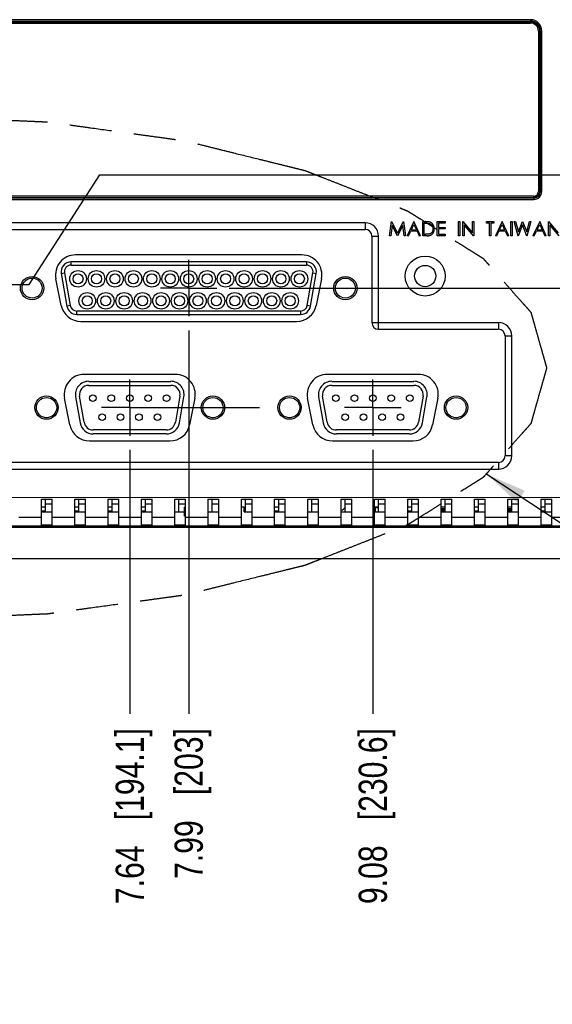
# Model space of a CAD drawing. Header units: inches. Extents: x 0 to 34, y 0 to 22.
# Tile 17 of 31: x 26.2 to 28.5, y 3.5 to 7.9. Entities that reach past the tile are written whole.
import ezdxf

# ---------------------------------------------------------------- set-up
doc = ezdxf.new("R2010")
doc.units = ezdxf.units.IN
doc.header["$LTSCALE"] = 1.87
doc.header["$MEASUREMENT"] = 0
doc.linetypes.add('CENTER', pattern=[0.6, 0.375, -0.075, 0.075, -0.075])
doc.linetypes.add('PHANTOM', pattern=[0.8, 0.45, -0.05, 0.1, -0.05, 0.1, -0.05])
doc.layers.get('0').update_dxf_attribs({"linetype": 'CONTINUOUS'})
for name, color, linetype in [('DEFAULT_1', 7, 'CENTER'), ('DEFAULT_3', 7, 'PHANTOM'), ('DETAIL', 7, 'CONTINUOUS'), ('DIMENSIONS', 7, 'CONTINUOUS')]:
    doc.layers.add(name, color=color, linetype=linetype)
doc.styles.get("Standard").update_dxf_attribs({"font": 'txt', "width": 0.8})
doc.dimstyles.new('DIMSTYLE_1', dxfattribs={"dimtxt": 0.125, "dimasz": 0.18, "dimexe": 0.18, "dimexo": 0.0625, "dimgap": 0.09, "dimtad": 0, "dimtih": 1, "dimtoh": 1, "dimdec": 1, "dimlfac": 1.333333, "dimzin": 4, "dimdsep": 46, "dimtxsty": 'STANDARD', "dimblk": '_FILLED', "dimblk1": '_FILLED', "dimblk2": '_FILLED', "dimcen": 0.09, "dimadec": 0, "dimazin": 0, "dimtfac": 1, "dimtdec": 1, "dimtofl": 0, "dimtmove": 0, "dimatfit": 3, "dimldrblk": '_FILLED', "dimfxl": 1, "dimtolj": 1, "dimtzin": 4, "dimarcsym": 0})
doc.dimstyles.get("Standard").update_dxf_attribs({"dimtxt": 0.125, "dimasz": 0.18, "dimexe": 0.18, "dimexo": 0.0625, "dimgap": 0.09, "dimtad": 0, "dimtih": 1, "dimtoh": 1, "dimdec": 3, "dimzin": 4, "dimdsep": 46, "dimtxsty": 'STANDARD', "dimblk": '_FILLED', "dimblk1": '_FILLED', "dimblk2": '_FILLED', "dimcen": 0.09, "dimadec": 0, "dimazin": 0, "dimtol": 1, "dimtp": 0.01, "dimtm": 0.01, "dimtfac": 1, "dimtdec": 3, "dimtofl": 0, "dimtmove": 0, "dimatfit": 3, "dimldrblk": '_FILLED', "dimfxl": 1, "dimtolj": 1, "dimtzin": 4, "dimarcsym": 0})

# ---------------------------------------------------------------- blocks, each defined once
blk = doc.blocks.new('*D5')
at = {"layer": 'DIMENSIONS', "color": 2, "linetype": 'CONTINUOUS'}
blk.add_line((26.6697, 5.9803), (26.6697, 4.8092), dxfattribs=at)
at = {"layer": 'DIMENSIONS', "color": 2, "linetype": 'CONTINUOUS', "insert": (26.6072, 4.7467), "char_height": 0.125, "width": 1.225, "attachment_point": 3, "rotation": 90, "line_spacing_factor": 0.9}
blk.add_mtext('7.64{\\Ftxt.shx;\\W1.000000;\\H0.125000; }[194.1]', dxfattribs=at)
blk = doc.blocks.new('_FILLED')
at = {"color": 0, "linetype": 'BYBLOCK'}
blk.add_solid([(0, 0), (-1, 0.174), (-1, -0.174)], dxfattribs=at)
blk = doc.blocks.new('*D6')
at = {"layer": 'DIMENSIONS', "color": 2, "linetype": 'CONTINUOUS'}
blk.add_line((27.7474, 5.9803), (27.7474, 4.8092), dxfattribs=at)
at = {"layer": 'DIMENSIONS', "color": 2, "linetype": 'CONTINUOUS', "insert": (27.6849, 4.7467), "char_height": 0.125, "width": 1.225, "attachment_point": 3, "rotation": 90, "line_spacing_factor": 0.9}
blk.add_mtext('9.08{\\Ftxt.shx;\\W1.000000;\\H0.125000; }[230.6]', dxfattribs=at)
blk = doc.blocks.new('*D16')
at = {"layer": 'DIMENSIONS', "color": 2, "linetype": 'CONTINUOUS'}
for p, q in [((26.2238, 6.714), (26.5376, 7.1999)), ((26.5376, 7.1999), (30.8078, 7.1999)), ((25.9908, 6.714), (26.2238, 6.714))]:
    blk.add_line(p, q, dxfattribs=at)
at = {"layer": 'DIMENSIONS', "color": 2, "linetype": 'CONTINUOUS', "insert": (30.8703, 7.2624), "char_height": 0.125, "width": 1.125, "attachment_point": 1, "line_spacing_factor": 0.9}
blk.add_mtext('1.62{\\Ftxt.shx;\\W1.000000;\\H0.125000; }[41.2]', dxfattribs=at)
blk = doc.blocks.new('*D19')
at = {"layer": 'DIMENSIONS', "color": 2, "linetype": 'CONTINUOUS'}
blk.add_line((26.9311, 6.5104), (26.9311, 4.8092), dxfattribs=at)
at = {"layer": 'DIMENSIONS', "color": 2, "linetype": 'CONTINUOUS', "insert": (26.8686, 4.7467), "char_height": 0.125, "width": 1.025, "attachment_point": 3, "rotation": 90, "line_spacing_factor": 0.9}
blk.add_mtext('7.99{\\Ftxt.shx;\\W1.000000;\\H0.125000; }[203]', dxfattribs=at)
blk = doc.blocks.new('*D20')
at = {"layer": 'DIMENSIONS', "color": 2, "linetype": 'CONTINUOUS'}
blk.add_line((27.1109, 6.6979), (30.8078, 6.6979), dxfattribs=at)
at = {"layer": 'DIMENSIONS', "color": 2, "linetype": 'CONTINUOUS', "insert": (30.8703, 6.7604), "char_height": 0.125, "width": 1.125, "attachment_point": 1, "line_spacing_factor": 0.9}
blk.add_mtext('1.60{\\Ftxt.shx;\\W1.000000;\\H0.125000; }[40.7]', dxfattribs=at)

msp = doc.modelspace()

# ---------------------------------------------------------------- linework, layer by layer
at = {"color": 6, "linetype": 'CONTINUOUS'}
for p, q in [((28.4461, 7.8883), (22.5967, 7.8883)), ((22.5967, 7.8824), (28.4461, 7.8824)), ((22.5967, 7.8795), (28.4461, 7.8795)), ((22.5967, 7.8735), (28.4461, 7.8735)), ((28.4461, 7.8883), (28.4461, 7.8824)), ((28.4461, 7.8735), (28.4461, 7.8795)), ((28.4874, 7.8381), (28.4815, 7.8381)), ((28.4815, 7.8381), (28.4815, 7.1265)), ((28.4874, 7.1265), (28.4874, 7.8381)), ((28.4904, 7.8381), (28.4963, 7.8381)), ((28.4904, 7.8381), (28.4904, 7.1265)), ((28.4963, 7.1265), (28.4963, 7.8381)), ((28.4815, 7.1265), (28.4874, 7.1265)), ((28.4963, 7.1265), (28.4904, 7.1265)), ((28.4609, 7.1058), (22.5967, 7.1058)), ((22.5967, 7.0999), (28.4609, 7.0999)), ((28.4609, 7.097), (22.5967, 7.097)), ((22.5967, 7.0911), (28.4609, 7.0911)), ((28.4609, 7.0999), (28.4609, 7.1058)), ((28.4609, 7.097), (28.4609, 7.0911)), ((27.7138, 6.9877), (24.509, 6.9877)), ((27.7138, 6.9877), (27.7138, 6.9582)), ((27.822, 6.9301), (27.8304, 6.9938)), ((27.8832, 6.9938), (27.8917, 6.9301)), ((27.9297, 6.9935), (27.8997, 6.9301)), ((27.959, 6.9301), (27.9297, 6.9935)), ((27.9686, 6.9926), (27.9812, 6.9926)), ((27.9686, 6.9301), (27.9686, 6.9926)), ((28.0327, 6.9926), (28.068, 6.9926)), ((28.0327, 6.9301), (28.0327, 6.9926)), ((28.068, 6.9926), (28.068, 6.9862)), ((28.1273, 6.9926), (28.1329, 6.9926)), ((28.1273, 6.9301), (28.1273, 6.9926)), ((28.1329, 6.9926), (28.1329, 6.9301)), ((28.1465, 6.9301), (28.1467, 6.9936)), ((28.189, 6.9926), (28.1946, 6.9926)), ((28.189, 6.9434), (28.189, 6.9926)), ((28.1946, 6.9926), (28.1946, 6.9301)), ((28.2515, 6.9926), (28.2843, 6.9926)), ((28.2515, 6.9862), (28.2515, 6.9926)), ((28.2843, 6.9926), (28.2843, 6.9862)), ((28.3208, 6.9935), (28.2907, 6.9301)), ((28.35, 6.9301), (28.3208, 6.9935)), ((28.3596, 6.9926), (28.3652, 6.9926)), ((28.3596, 6.9301), (28.3596, 6.9926)), ((28.3652, 6.9926), (28.3652, 6.9301)), ((28.3749, 6.9926), (28.3806, 6.9926)), ((28.3806, 6.9926), (28.3929, 6.9468)), ((28.3929, 6.9468), (28.4115, 6.9936)), ((28.4115, 6.9936), (28.4297, 6.9471)), ((28.4297, 6.9471), (28.442, 6.9926)), ((28.442, 6.9926), (28.4478, 6.9926)), ((28.4874, 6.9935), (28.4574, 6.9301)), ((28.5167, 6.9301), (28.4874, 6.9935)), ((28.5263, 6.9301), (28.5265, 6.9936)), ((24.509, 6.9582), (27.7138, 6.9582)), ((27.8336, 6.9752), (27.8276, 6.9301)), ((27.8562, 6.9301), (27.8336, 6.9752)), ((27.8801, 6.9751), (27.8575, 6.9301)), ((27.886, 6.9301), (27.8801, 6.9751)), ((27.9058, 6.9301), (27.9153, 6.9501)), ((27.9437, 6.9501), (27.9153, 6.9501)), ((27.9184, 6.9566), (27.9297, 6.9804)), ((27.9184, 6.9566), (27.9407, 6.9566)), ((27.9297, 6.9804), (27.9407, 6.9566)), ((27.9437, 6.9501), (27.9529, 6.9301)), ((27.9786, 6.9862), (27.9742, 6.9862)), ((27.9742, 6.9862), (27.9742, 6.9365)), ((28.068, 6.9862), (28.0383, 6.9862)), ((28.0383, 6.9862), (28.0383, 6.967)), ((28.0383, 6.967), (28.068, 6.967)), ((28.068, 6.9606), (28.0383, 6.9606)), ((28.0383, 6.9606), (28.0383, 6.9365)), ((28.068, 6.967), (28.068, 6.9606)), ((28.1933, 6.9301), (28.1521, 6.9792)), ((28.1521, 6.9792), (28.1521, 6.9301)), ((28.2651, 6.9862), (28.2515, 6.9862)), ((28.2651, 6.9301), (28.2651, 6.9862)), ((28.2843, 6.9862), (28.2707, 6.9862)), ((28.2707, 6.9862), (28.2707, 6.9301)), ((28.2968, 6.9301), (28.3063, 6.9501)), ((28.3347, 6.9501), (28.3063, 6.9501)), ((28.3094, 6.9566), (28.3207, 6.9804)), ((28.3094, 6.9566), (28.3317, 6.9566)), ((28.3207, 6.9804), (28.3317, 6.9566)), ((28.3347, 6.9501), (28.3439, 6.9301)), ((28.4635, 6.9301), (28.473, 6.9501)), ((28.5013, 6.9501), (28.473, 6.9501)), ((28.4761, 6.9566), (28.4874, 6.9804)), ((28.4761, 6.9566), (28.4984, 6.9566)), ((28.4874, 6.9804), (28.4984, 6.9566)), ((28.5013, 6.9501), (28.5106, 6.9301)), ((28.5731, 6.9301), (28.5319, 6.9792)), ((28.5319, 6.9792), (28.5319, 6.9301)), ((27.7433, 6.9287), (27.7729, 6.9287)), ((27.7433, 6.9287), (27.7433, 6.5448)), ((27.7729, 6.5153), (27.7729, 6.9287)), ((27.8276, 6.9301), (27.822, 6.9301)), ((27.8575, 6.9301), (27.8562, 6.9301)), ((27.8917, 6.9301), (27.886, 6.9301)), ((27.9058, 6.9301), (27.8997, 6.9301)), ((27.959, 6.9301), (27.9529, 6.9301)), ((27.988, 6.9301), (27.9686, 6.9301)), ((27.9742, 6.9365), (27.9814, 6.9365)), ((28.068, 6.9301), (28.0327, 6.9301)), ((28.0383, 6.9365), (28.068, 6.9365)), ((28.068, 6.9365), (28.068, 6.9301)), ((28.1329, 6.9301), (28.1273, 6.9301)), ((28.1521, 6.9301), (28.1465, 6.9301)), ((28.1946, 6.9301), (28.1933, 6.9301)), ((28.2707, 6.9301), (28.2651, 6.9301)), ((28.2968, 6.9301), (28.2907, 6.9301)), ((28.35, 6.9301), (28.3439, 6.9301)), ((28.3652, 6.9301), (28.3596, 6.9301)), ((28.4635, 6.9301), (28.4574, 6.9301)), ((28.5167, 6.9301), (28.5106, 6.9301)), ((28.5319, 6.9301), (28.5263, 6.9301)), ((27.4331, 6.8453), (26.4292, 6.8453)), ((26.3659, 6.6212), (26.3423, 6.7393)), ((27.52, 6.7393), (27.4963, 6.6212)), ((26.4528, 6.55), (27.4095, 6.55)), ((27.7433, 6.5448), (28.3044, 6.5448)), ((27.7729, 6.5153), (28.3044, 6.5153)), ((28.3044, 6.5448), (28.3044, 6.5153)), ((28.3339, 6.4858), (28.3634, 6.4858)), ((28.3339, 6.4858), (28.3339, 5.9543)), ((28.3634, 5.9543), (28.3634, 6.4858)), ((26.8715, 6.3154), (26.4675, 6.3154)), ((27.9492, 6.3154), (27.5453, 6.3154)), ((26.4043, 6.0913), (26.3807, 6.2095)), ((26.9583, 6.2095), (26.9347, 6.0913)), ((27.4821, 6.0913), (27.4584, 6.2095)), ((28.0361, 6.2095), (28.0125, 6.0913)), ((26.4912, 6.0201), (26.8479, 6.0201)), ((27.5689, 6.0201), (27.9256, 6.0201)), ((28.3634, 5.9543), (28.3339, 5.9543)), ((23.7866, 5.8952), (28.3044, 5.8952)), ((28.3044, 5.9247), (23.8162, 5.9247)), ((28.3044, 5.9247), (28.3044, 5.8952)), ((23.7866, 5.7701), (28.9835, 5.77)), ((26.2788, 5.7623), (26.326, 5.7623)), ((26.2788, 5.6473), (26.2788, 5.7623)), ((26.2965, 5.7064), (26.2965, 5.7625)), ((26.2965, 5.7406), (26.326, 5.7406)), ((26.326, 5.6473), (26.326, 5.7624)), ((26.4264, 5.7623), (26.4737, 5.7623)), ((26.4264, 5.6473), (26.4264, 5.7623)), ((26.4441, 5.7064), (26.4441, 5.7625)), ((26.4441, 5.7406), (26.4737, 5.7406)), ((26.4737, 5.6473), (26.4737, 5.7624)), ((26.574, 5.7623), (26.6213, 5.7623)), ((26.574, 5.6473), (26.574, 5.7623)), ((26.5918, 5.7064), (26.5918, 5.7625)), ((26.5918, 5.7406), (26.6213, 5.7406)), ((26.6213, 5.6473), (26.6213, 5.7624)), ((26.7217, 5.7623), (26.7689, 5.7623)), ((26.7217, 5.6473), (26.7217, 5.7623)), ((26.7394, 5.7064), (26.7394, 5.7625)), ((26.7394, 5.7406), (26.7689, 5.7406)), ((26.7689, 5.6473), (26.7689, 5.7624)), ((26.8693, 5.7623), (26.9166, 5.7623)), ((26.8693, 5.6473), (26.8693, 5.7623)), ((26.887, 5.7064), (26.887, 5.7625)), ((26.887, 5.7406), (26.9166, 5.7406)), ((26.9166, 5.7269), (26.9121, 5.7269)), ((26.9121, 5.687), (26.9121, 5.7269)), ((26.9166, 5.6473), (26.9166, 5.7624)), ((27.017, 5.7623), (27.0642, 5.7623)), ((27.017, 5.6473), (27.017, 5.7623)), ((27.0347, 5.7064), (27.0347, 5.7625)), ((27.0347, 5.7406), (27.0642, 5.7406)), ((27.0642, 5.6473), (27.0642, 5.7624)), ((27.1646, 5.7623), (27.2118, 5.7623)), ((27.1646, 5.6473), (27.1646, 5.7623)), ((27.1764, 5.7269), (27.1646, 5.7269)), ((27.1764, 5.7064), (27.1764, 5.7269)), ((27.1823, 5.7064), (27.1823, 5.7625)), ((27.1823, 5.7406), (27.2118, 5.7406)), ((27.2118, 5.6473), (27.2118, 5.7624)), ((27.3122, 5.7623), (27.3595, 5.7623)), ((27.3122, 5.6473), (27.3122, 5.7623)), ((27.33, 5.7064), (27.33, 5.7625)), ((27.33, 5.7406), (27.3595, 5.7406)), ((27.3595, 5.6473), (27.3595, 5.7624)), ((27.4599, 5.7623), (27.5071, 5.7623)), ((27.4599, 5.6473), (27.4599, 5.7623)), ((27.4776, 5.7064), (27.4776, 5.7625)), ((27.4776, 5.7406), (27.5071, 5.7406)), ((27.5071, 5.6473), (27.5071, 5.7624)), ((27.6075, 5.7623), (27.6548, 5.7623)), ((27.6075, 5.6473), (27.6075, 5.7623)), ((27.6252, 5.7064), (27.6252, 5.7625)), ((27.6252, 5.7406), (27.6548, 5.7406)), ((27.6548, 5.6473), (27.6548, 5.7624)), ((27.7552, 5.7623), (27.8024, 5.7623)), ((27.7552, 5.6473), (27.7552, 5.7623)), ((27.7729, 5.7064), (27.7729, 5.7625)), ((27.7729, 5.7406), (27.8024, 5.7406)), ((27.8024, 5.6473), (27.8024, 5.7624)), ((27.9028, 5.7623), (27.95, 5.7623)), ((27.9028, 5.6473), (27.9028, 5.7623)), ((27.9205, 5.7064), (27.9205, 5.7625)), ((27.9205, 5.7406), (27.95, 5.7406)), ((27.95, 5.6473), (27.95, 5.7624)), ((28.0504, 5.7623), (28.0977, 5.7623)), ((28.0504, 5.6473), (28.0504, 5.7623)), ((28.0681, 5.7064), (28.0681, 5.7625)), ((28.0681, 5.7406), (28.0977, 5.7406)), ((28.0977, 5.6473), (28.0977, 5.7624)), ((28.1981, 5.7623), (28.2453, 5.7623)), ((28.1981, 5.6473), (28.1981, 5.7623)), ((28.2158, 5.7064), (28.2158, 5.7625)), ((28.2158, 5.7406), (28.2453, 5.7406)), ((28.2453, 5.6473), (28.2453, 5.7624)), ((28.3457, 5.7623), (28.3929, 5.7623)), ((28.3457, 5.6473), (28.3457, 5.7623)), ((28.3634, 5.7064), (28.3634, 5.7625)), ((28.3634, 5.7406), (28.3929, 5.7406)), ((28.3929, 5.6473), (28.3929, 5.7624)), ((28.4933, 5.7623), (28.5406, 5.7623)), ((28.4933, 5.6473), (28.4933, 5.7623)), ((28.5111, 5.7064), (28.5111, 5.7625)), ((28.5111, 5.7406), (28.5406, 5.7406)), ((28.5406, 5.6473), (28.5406, 5.7624)), ((26.1784, 5.6816), (26.2788, 5.6816)), ((26.2788, 5.7064), (26.326, 5.7064)), ((26.326, 5.6816), (26.4264, 5.6816)), ((26.4264, 5.7064), (26.4737, 5.7064)), ((26.4737, 5.6816), (26.574, 5.6816)), ((26.574, 5.7064), (26.6213, 5.7064)), ((26.6213, 5.6816), (26.7217, 5.6816)), ((26.7217, 5.7064), (26.7689, 5.7064)), ((26.7689, 5.6816), (26.8693, 5.6816)), ((26.8693, 5.7064), (26.9121, 5.7064)), ((26.9166, 5.7033), (26.9121, 5.7033)), ((26.9166, 5.6869), (26.9121, 5.6869)), ((26.9166, 5.6816), (27.017, 5.6816)), ((27.017, 5.7064), (27.0642, 5.7064)), ((27.0642, 5.6816), (27.1646, 5.6816)), ((27.1764, 5.7064), (27.2118, 5.7064)), ((27.2118, 5.6816), (27.3122, 5.6816)), ((27.3122, 5.7064), (27.3595, 5.7064)), ((27.3595, 5.6816), (27.4599, 5.6816)), ((27.4599, 5.7064), (27.5071, 5.7064)), ((27.5071, 5.6816), (27.6075, 5.6816)), ((27.6075, 5.7064), (27.6548, 5.7064)), ((27.6548, 5.6816), (27.7552, 5.6816)), ((27.7552, 5.7064), (27.8024, 5.7064)), ((27.8024, 5.6816), (27.9028, 5.6816)), ((27.9028, 5.7064), (27.95, 5.7064)), ((27.95, 5.6816), (28.0504, 5.6816)), ((28.0504, 5.7064), (28.0977, 5.7064)), ((28.0977, 5.6816), (28.1981, 5.6816)), ((28.1981, 5.7064), (28.2453, 5.7064)), ((28.2453, 5.6816), (28.3457, 5.6816)), ((28.3457, 5.7064), (28.3929, 5.7064)), ((28.3929, 5.6816), (28.4933, 5.6816)), ((28.4933, 5.7064), (28.5406, 5.7064)), ((28.5406, 5.6816), (28.641, 5.6816)), ((21.2325, 5.6442), (29.825, 5.6442)), ((26.326, 5.6473), (26.2788, 5.6473)), ((26.4737, 5.6473), (26.4264, 5.6473)), ((26.6213, 5.6473), (26.574, 5.6473)), ((26.7689, 5.6473), (26.7217, 5.6473)), ((26.9166, 5.6473), (26.8693, 5.6473)), ((27.0642, 5.6473), (27.017, 5.6473)), ((27.2118, 5.6473), (27.1646, 5.6473)), ((27.3595, 5.6473), (27.3122, 5.6473)), ((27.5071, 5.6473), (27.4599, 5.6473)), ((27.6548, 5.6473), (27.6075, 5.6473)), ((27.8024, 5.6473), (27.7552, 5.6473)), ((27.95, 5.6473), (27.9028, 5.6473)), ((28.0977, 5.6473), (28.0504, 5.6473)), ((28.2453, 5.6473), (28.1981, 5.6473)), ((28.3929, 5.6473), (28.3457, 5.6473)), ((28.5406, 5.6473), (28.4933, 5.6473))]:
    msp.add_line(p, q, dxfattribs=at)
at = {"color": 7, "linetype": 'CONTINUOUS'}
for p, q in [((27.8304, 6.9938), (27.8568, 6.9413)), ((27.8568, 6.9413), (27.8832, 6.9938)), ((28.1467, 6.9936), (28.189, 6.9434)), ((28.3918, 6.9289), (28.3749, 6.9926)), ((28.4478, 6.9926), (28.4306, 6.9289)), ((28.5265, 6.9936), (28.5688, 6.9434)), ((28.4113, 6.9779), (28.3918, 6.9289)), ((28.4306, 6.9289), (28.4113, 6.9779)), ((27.453, 6.8146), (26.4092, 6.8146)), ((26.4092, 6.7998), (26.4092, 6.8146)), ((27.453, 6.8146), (27.453, 6.7998)), ((26.4092, 6.7998), (27.453, 6.7998)), ((26.3656, 6.7626), (26.3802, 6.7652)), ((26.3656, 6.7626), (26.3911, 6.6179)), ((26.3802, 6.7652), (26.4057, 6.6205)), ((27.4566, 6.6205), (27.4821, 6.7652)), ((27.4711, 6.6179), (27.4966, 6.7626)), ((27.4821, 6.7652), (27.4966, 6.7626)), ((26.4057, 6.6205), (26.3911, 6.6179)), ((27.4275, 6.5961), (26.4347, 6.5961)), ((26.4347, 6.5813), (26.4347, 6.5961)), ((27.4275, 6.5961), (27.4275, 6.5813)), ((27.4711, 6.6179), (27.4566, 6.6205)), ((26.4347, 6.5813), (27.4275, 6.5813)), ((26.4876, 6.2844), (26.8517, 6.2844)), ((26.4876, 6.2667), (26.8517, 6.2667)), ((27.5654, 6.2844), (27.9295, 6.2844)), ((27.5654, 6.2667), (27.9295, 6.2667)), ((26.4295, 6.2151), (26.4498, 6.0999)), ((26.4672, 6.103), (26.4469, 6.2182)), ((26.8924, 6.2182), (26.8721, 6.103)), ((26.8896, 6.0999), (26.9099, 6.2151)), ((27.5072, 6.2151), (27.5275, 6.0999)), ((27.545, 6.103), (27.5247, 6.2182)), ((27.9702, 6.2182), (27.9499, 6.103)), ((27.9673, 6.0999), (27.9876, 6.2151)), ((26.8314, 6.0689), (26.5079, 6.0689)), ((26.8314, 6.0511), (26.5079, 6.0511)), ((27.9092, 6.0689), (27.5857, 6.0689)), ((27.9092, 6.0511), (27.5857, 6.0511)), ((26.2965, 5.7268), (26.2788, 5.7268)), ((26.4441, 5.7268), (26.4264, 5.7268)), ((26.5918, 5.7268), (26.574, 5.7268)), ((26.7394, 5.7268), (26.7217, 5.7268)), ((27.33, 5.7268), (27.3122, 5.7268)), ((27.7729, 5.7268), (27.7585, 5.7268)), ((27.7729, 5.7211), (27.7585, 5.7268)), ((27.7585, 5.7268), (27.7585, 5.7064)), ((27.9205, 5.7268), (27.9028, 5.7268)), ((28.0681, 5.7268), (28.0504, 5.7268)), ((28.2158, 5.7268), (28.1981, 5.7268)), ((28.3634, 5.7268), (28.3457, 5.7268)), ((28.5111, 5.7268), (28.4933, 5.7268)), ((26.2965, 5.7093), (26.2788, 5.7093)), ((26.4441, 5.7093), (26.4264, 5.7093)), ((26.5918, 5.7093), (26.574, 5.7093)), ((26.7394, 5.7093), (26.7217, 5.7093)), ((27.33, 5.7093), (27.3122, 5.7093)), ((27.9205, 5.7093), (27.9028, 5.7093)), ((28.0681, 5.7196), (28.0504, 5.7196)), ((28.0504, 5.7155), (28.0681, 5.7155)), ((28.0681, 5.7093), (28.0504, 5.7093)), ((28.2158, 5.7093), (28.1981, 5.7093)), ((28.3634, 5.7196), (28.3457, 5.7196)), ((28.3457, 5.7155), (28.3634, 5.7155)), ((28.3634, 5.7093), (28.3457, 5.7093)), ((28.5111, 5.7093), (28.4933, 5.7093)), ((21.2325, 5.6371), (29.825, 5.6371)), ((27.9618, 5.6428), (28.0947, 5.6428)), ((27.9618, 5.6407), (27.9618, 5.6428)), ((28.0947, 5.6407), (27.9618, 5.6407)), ((28.0947, 5.6428), (28.0947, 5.6407)), ((28.2778, 5.6428), (28.4107, 5.6428)), ((28.2778, 5.6407), (28.2778, 5.6428)), ((28.4107, 5.6407), (28.2778, 5.6407)), ((28.4107, 5.6428), (28.4107, 5.6407)), ((29.9727, 5.4967), (21.0849, 5.4967))]:
    msp.add_line(p, q, dxfattribs=at)
at = {"color": 6, "linetype": 'CONTINUOUS'}
for centre, radius in [((27.9796, 6.7515), 0.0886), ((27.9796, 6.7515), 0.0472), ((26.2366, 6.6976), 0.0517), ((27.6256, 6.6976), 0.0517), ((26.3004, 6.1678), 0.0517), ((27.0386, 6.1678), 0.0517), ((27.3782, 6.1678), 0.0517), ((28.1164, 6.1678), 0.0517)]:
    msp.add_circle(centre, radius, dxfattribs=at)
at = {"color": 7, "linetype": 'CONTINUOUS'}
for centre, radius in [((26.4404, 6.739), 0.0369), ((26.5222, 6.739), 0.0369), ((26.604, 6.739), 0.0369), ((26.6858, 6.739), 0.0369), ((26.7675, 6.739), 0.0369), ((26.8493, 6.739), 0.0369), ((26.9311, 6.739), 0.0369), ((27.0129, 6.739), 0.0369), ((27.0947, 6.739), 0.0369), ((27.1765, 6.739), 0.0369), ((27.2583, 6.739), 0.0369), ((27.3401, 6.739), 0.0369), ((27.4219, 6.739), 0.0369), ((26.2366, 6.6979), 0.0443), ((26.4404, 6.739), 0.0221), ((26.5222, 6.739), 0.0221), ((26.604, 6.739), 0.0221), ((26.6858, 6.739), 0.0221), ((26.7675, 6.739), 0.0221), ((26.8493, 6.739), 0.0221), ((26.9311, 6.739), 0.0221), ((27.0129, 6.739), 0.0221), ((27.0947, 6.739), 0.0221), ((27.1765, 6.739), 0.0221), ((27.2583, 6.739), 0.0221), ((27.3401, 6.739), 0.0221), ((27.4219, 6.739), 0.0221), ((27.6256, 6.6979), 0.0443), ((26.4813, 6.6415), 0.0369), ((26.4813, 6.6415), 0.0221), ((26.5631, 6.6415), 0.0369), ((26.5631, 6.6415), 0.0221), ((26.6449, 6.6415), 0.0369), ((26.6449, 6.6415), 0.0221), ((26.7267, 6.6415), 0.0369), ((26.7267, 6.6415), 0.0221), ((26.8084, 6.6415), 0.0369), ((26.8084, 6.6415), 0.0221), ((26.8902, 6.6415), 0.0369), ((26.8902, 6.6415), 0.0221), ((26.972, 6.6415), 0.0369), ((26.972, 6.6415), 0.0221), ((27.0538, 6.6415), 0.0369), ((27.0538, 6.6415), 0.0221), ((27.1356, 6.6415), 0.0369), ((27.1356, 6.6415), 0.0221), ((27.2174, 6.6415), 0.0369), ((27.2174, 6.6415), 0.0221), ((27.2992, 6.6415), 0.0369), ((27.2992, 6.6415), 0.0221), ((27.381, 6.6415), 0.0369), ((27.381, 6.6415), 0.0221), ((26.3007, 6.1678), 0.045), ((26.5061, 6.2097), 0.0148), ((26.5879, 6.2097), 0.0148), ((26.6697, 6.2097), 0.0148), ((26.7515, 6.2097), 0.0148), ((26.8332, 6.2097), 0.0148), ((27.0386, 6.1678), 0.045), ((27.3785, 6.1678), 0.045), ((27.5838, 6.2097), 0.0148), ((27.6656, 6.2097), 0.0148), ((27.7474, 6.2097), 0.0148), ((27.8292, 6.2097), 0.0148), ((27.911, 6.2097), 0.0148), ((28.1164, 6.1678), 0.045), ((26.547, 6.1258), 0.0148), ((26.6288, 6.1258), 0.0148), ((26.7106, 6.1258), 0.0148), ((26.7924, 6.1258), 0.0148), ((27.6247, 6.1258), 0.0148), ((27.7065, 6.1258), 0.0148), ((27.7883, 6.1258), 0.0148), ((27.8701, 6.1258), 0.0148)]:
    msp.add_circle(centre, radius, dxfattribs=at)
at = {"color": 6, "linetype": 'CONTINUOUS'}
for centre, radius, start, end in [((28.4461, 7.8381), 0.0502, 0, 90), ((28.4461, 7.8381), 0.0443, 0, 90), ((28.4461, 7.8381), 0.0354, 359.9994, 90.0006), ((28.4609, 7.1265), 0.0354, 270, 0), ((28.4609, 7.1265), 0.0295, 270, 360), ((28.4609, 7.1265), 0.0207, 269.9994, 360), ((27.7138, 6.9287), 0.0591, 0, 90), ((27.7138, 6.9287), 0.0295, 0, 90), ((26.4292, 6.7567), 0.0886, 90, 191.3099), ((27.4331, 6.7567), 0.0886, 348.6901, 90), ((26.4528, 6.6386), 0.0886, 191.3099, 270), ((27.4095, 6.6386), 0.0886, 270, 348.6901), ((27.7729, 6.5448), 0.0295, 180, 270), ((28.3044, 6.4858), 0.0591, 360, 90), ((28.3044, 6.4858), 0.0295, 0, 90), ((26.4675, 6.2268), 0.0886, 90, 191.3099), ((26.8715, 6.2268), 0.0886, 348.6901, 90), ((27.5453, 6.2268), 0.0886, 90, 191.3099), ((27.9492, 6.2268), 0.0886, 348.6901, 90), ((26.4912, 6.1087), 0.0886, 191.3099, 270), ((26.8479, 6.1087), 0.0886, 270, 348.6901), ((27.5689, 6.1087), 0.0886, 191.3099, 270), ((27.9256, 6.1087), 0.0886, 270, 348.6901), ((28.3044, 5.9543), 0.0591, 270, 0), ((28.3044, 5.9543), 0.0295, 270, 360)]:
    msp.add_arc(centre, radius, start, end, dxfattribs=at)
at = {"color": 7, "linetype": 'CONTINUOUS'}
for centre, radius, start, end in [((28.448, 7.8388), 0.0388, 25.4029, 30.467), ((28.4441, 7.837), 0.0431, 21.0417, 25.4053), ((28.4478, 7.8384), 0.0391, 23.5688, 25.8962), ((28.4473, 7.8382), 0.0397, 21.108, 23.5554), ((28.4607, 7.1267), 0.0269, 290.4564, 295.4986), ((28.46, 7.1275), 0.0278, 312.7148, 315.9197), ((28.4589, 7.1279), 0.0289, 316.9519, 324.7507), ((28.461, 7.1266), 0.0265, 334.7624, 338.2934), ((26.4092, 6.7703), 0.0443, 90, 190), ((27.453, 6.7703), 0.0443, 350, 90), ((26.4092, 6.7703), 0.0295, 90, 190.0006), ((27.453, 6.7703), 0.0295, 350, 90), ((26.4347, 6.6256), 0.0443, 190, 270), ((26.4347, 6.6256), 0.0295, 190, 270.0001), ((27.4275, 6.6256), 0.0295, 270, 350.0001), ((27.4275, 6.6256), 0.0443, 270, 350), ((26.4876, 6.2254), 0.0591, 90, 190), ((26.4876, 6.2254), 0.0413, 90, 190), ((26.8517, 6.2254), 0.0591, 350, 90), ((26.8517, 6.2254), 0.0413, 350, 90), ((27.5654, 6.2254), 0.0591, 90, 190), ((27.5654, 6.2254), 0.0413, 90, 190), ((27.9295, 6.2254), 0.0591, 350, 90), ((27.9295, 6.2254), 0.0413, 350, 90), ((26.5079, 6.1102), 0.0591, 190, 270), ((26.5079, 6.1102), 0.0413, 190, 270), ((26.8314, 6.1102), 0.0413, 270, 350), ((26.8314, 6.1102), 0.0591, 270, 350), ((27.5857, 6.1102), 0.0591, 190, 270), ((27.5857, 6.1102), 0.0413, 190, 270), ((27.9092, 6.1102), 0.0413, 270, 350), ((27.9092, 6.1102), 0.0591, 270, 350), ((27.5957, 5.7477), 0.0369, 288.8145, 324.6419)]:
    msp.add_arc(centre, radius, start, end, dxfattribs=at)
for points in [[(28.4461, 7.8795), (28.4489, 7.8793), (28.4517, 7.8789), (28.4545, 7.8783)], [(28.4461, 7.8795), (28.4517, 7.879), (28.4574, 7.8778), (28.4626, 7.8755)], [(28.4545, 7.8783), (28.4572, 7.8776), (28.4599, 7.8767), (28.4625, 7.8755)], [(28.4625, 7.8755), (28.465, 7.8744), (28.4674, 7.8729), (28.4696, 7.8713)], [(28.4626, 7.8755), (28.4671, 7.8734), (28.4713, 7.8704), (28.4749, 7.8669)], [(28.4696, 7.8713), (28.4715, 7.87), (28.4732, 7.8685), (28.4748, 7.8669)], [(28.4748, 7.8669), (28.4774, 7.8644), (28.4797, 7.8616), (28.4815, 7.8585)], [(28.4749, 7.8669), (28.4782, 7.8636), (28.481, 7.8597), (28.4831, 7.8555)], [(28.4844, 7.8525), (28.4861, 7.8479), (28.4871, 7.843), (28.4874, 7.8381)], [(28.4844, 7.8524), (28.4861, 7.8479), (28.4872, 7.843), (28.4874, 7.8381)], [(28.4874, 7.1265), (28.4874, 7.123), (28.4867, 7.1194), (28.4853, 7.1162)], [(28.4874, 7.1265), (28.4875, 7.1232), (28.4868, 7.1199), (28.4856, 7.1169)], [(28.471, 7.1019), (28.4678, 7.1006), (28.4643, 7.1), (28.4609, 7.0999)], [(28.47, 7.1016), (28.4671, 7.1005), (28.464, 7.0999), (28.4609, 7.0999)], [(28.4797, 7.1078), (28.4772, 7.1053), (28.4742, 7.1033), (28.471, 7.1019)], [(28.4789, 7.1071), (28.4769, 7.1052), (28.4747, 7.1037), (28.4722, 7.1025)], [(28.4853, 7.1162), (28.484, 7.1131), (28.4821, 7.1102), (28.4797, 7.1078)], [(28.4849, 7.1154), (28.4843, 7.1139), (28.4834, 7.1125), (28.4825, 7.1112)]]:
    msp.add_open_spline(points, degree=3, dxfattribs=at)
at = {"color": 6, "linetype": 'CONTINUOUS'}
for points, knots in [([(28.0011, 6.9904), (28.0005, 6.9905), (27.9993, 6.9909), (27.9974, 6.9914), (27.9953, 6.9918), (27.9929, 6.9921), (27.9903, 6.9923), (27.9875, 6.9925), (27.9844, 6.9926), (27.9823, 6.9926), (27.9812, 6.9926)], [0, 0, 0, 0, 0.08712, 0.18423, 0.292169, 0.410633, 0.541156, 0.682594, 0.835711, 1, 1, 1, 1]), ([(28.0199, 6.9606), (28.0199, 6.9615), (28.0198, 6.9632), (28.0196, 6.9658), (28.0192, 6.9683), (28.0187, 6.9707), (28.018, 6.973), (28.0171, 6.9752), (28.0161, 6.9773), (28.0149, 6.9793), (28.0136, 6.9812), (28.0122, 6.983), (28.0106, 6.9846), (28.009, 6.986), (28.0072, 6.9873), (28.0052, 6.9885), (28.0032, 6.9895), (28.0018, 6.9901), (28.0011, 6.9904)], [0, 0, 0, 0, 0.070766, 0.139469, 0.206354, 0.271447, 0.335003, 0.397664, 0.459603, 0.521518, 0.582408, 0.642367, 0.701314, 0.759923, 0.818841, 0.878303, 0.938454, 1, 1, 1, 1]), ([(27.9786, 6.9862), (27.9797, 6.9862), (27.9818, 6.9862), (27.9848, 6.9861), (27.9875, 6.986), (27.99, 6.9858), (27.9923, 6.9855), (27.9944, 6.9852), (27.9962, 6.9849), (27.9973, 6.9846), (27.9978, 6.9844)], [0, 0, 0, 0, 0.167024, 0.32181, 0.464407, 0.594889, 0.713417, 0.820715, 0.915681, 1, 1, 1, 1]), ([(27.988, 6.9301), (27.9889, 6.9301), (27.9907, 6.9301), (27.9933, 6.9303), (27.9958, 6.9306), (27.998, 6.9309), (28.0002, 6.9314), (28.0022, 6.932), (28.004, 6.9327), (28.0057, 6.9335), (28.0072, 6.9344), (28.0087, 6.9354), (28.0101, 6.9366), (28.0114, 6.9378), (28.0127, 6.9392), (28.0138, 6.9407), (28.0149, 6.9423), (28.016, 6.944), (28.0169, 6.9459), (28.0177, 6.9478), (28.0184, 6.9497), (28.0189, 6.9518), (28.0194, 6.9539), (28.0197, 6.956), (28.0199, 6.9583), (28.0199, 6.9598), (28.0199, 6.9606)], [0, 0, 0, 0, 0.05504, 0.106936, 0.156021, 0.202198, 0.245575, 0.286622, 0.325239, 0.361768, 0.397258, 0.433039, 0.468781, 0.505239, 0.54209, 0.579852, 0.618391, 0.658363, 0.6989, 0.739738, 0.781163, 0.822964, 0.865696, 0.909187, 0.953916, 1, 1, 1, 1]), ([(27.9978, 6.9844), (27.9984, 6.9842), (27.9997, 6.9838), (28.0015, 6.9831), (28.0032, 6.9822), (28.0047, 6.9811), (28.0062, 6.98), (28.0076, 6.9787), (28.0088, 6.9773), (28.0099, 6.9758), (28.011, 6.9742), (28.0118, 6.9725), (28.0126, 6.9707), (28.0132, 6.9688), (28.0137, 6.9669), (28.014, 6.9649), (28.0142, 6.9628), (28.0143, 6.9613), (28.0143, 6.9606)], [0, 0, 0, 0, 0.063993, 0.12592, 0.186874, 0.246558, 0.305884, 0.365135, 0.425, 0.485666, 0.546916, 0.608206, 0.669976, 0.732826, 0.796774, 0.862187, 0.929849, 1, 1, 1, 1]), ([(28.0143, 6.9606), (28.0143, 6.9599), (28.0142, 6.9585), (28.014, 6.9565), (28.0137, 6.9546), (28.0133, 6.9528), (28.0127, 6.951), (28.012, 6.9493), (28.0112, 6.9477), (28.0103, 6.9462), (28.0092, 6.9448), (28.0081, 6.9435), (28.0068, 6.9423), (28.0055, 6.9412), (28.0041, 6.9403), (28.0026, 6.9394), (28.0009, 6.9387), (27.9998, 6.9383), (27.9993, 6.9381)], [0, 0, 0, 0, 0.071533, 0.140751, 0.207525, 0.272193, 0.335533, 0.398087, 0.459538, 0.520489, 0.581136, 0.640335, 0.699434, 0.758227, 0.816883, 0.876667, 0.937588, 1, 1, 1, 1]), ([(27.9993, 6.9381), (27.9988, 6.938), (27.9978, 6.9377), (27.9962, 6.9374), (27.9943, 6.9371), (27.9922, 6.9369), (27.9899, 6.9367), (27.9873, 6.9366), (27.9844, 6.9365), (27.9824, 6.9365), (27.9814, 6.9365)], [0, 0, 0, 0, 0.078677, 0.170258, 0.274976, 0.393254, 0.524451, 0.669372, 0.828099, 1, 1, 1, 1])]:
    msp.add_open_spline(points, degree=3, knots=knots, dxfattribs=at)
at = {"layer": 'DEFAULT_1', "color": 7, "linetype": 'CENTER'}
for p, q in [((26.9311, 6.6979), (26.9311, 6.8229)), ((26.9311, 6.6979), (26.8061, 6.6979)), ((26.9311, 6.6979), (27.0561, 6.6979)), ((26.9311, 6.6979), (26.9311, 6.5729)), ((26.6697, 6.1678), (26.6697, 6.2928)), ((27.7474, 6.1678), (27.7474, 6.2928)), ((26.6697, 6.1678), (26.5447, 6.1678)), ((26.6697, 6.1678), (27.2445, 6.1678)), ((26.6697, 6.1678), (26.6697, 6.0428)), ((27.7474, 6.1678), (27.6224, 6.1678)), ((27.7474, 6.1678), (27.8724, 6.1678)), ((27.7474, 6.1678), (27.7474, 6.0428))]:
    msp.add_line(p, q, dxfattribs=at)
at = {"layer": 'DEFAULT_3', "color": 2, "linetype": 'PHANTOM'}
msp.add_open_spline([(22.8436, 6.3439), (22.8487, 6.3259), (22.8589, 6.2899), (22.8717, 6.2449), (22.8819, 6.2089), (22.8895, 6.1819), (22.8959, 6.1594), (22.901, 6.1414), (22.9048, 6.1279), (22.9081, 6.1166), (22.9105, 6.1076), (22.9124, 6.102), (22.913, 6.0975), (22.9171, 6.0931), (22.9237, 6.0855), (22.9334, 6.0746), (22.945, 6.0615), (22.9605, 6.0441), (22.9798, 6.0223), (23.0029, 5.9961), (23.0261, 5.97), (23.0492, 5.9438), (23.0685, 5.922), (23.084, 5.9046), (23.0956, 5.8915), (23.1052, 5.8806), (23.113, 5.8719), (23.1177, 5.8664), (23.1217, 5.8621), (23.1251, 5.8577), (23.1334, 5.853), (23.1423, 5.8472), (23.1546, 5.8395), (23.1698, 5.83), (23.2065, 5.8069), (23.2493, 5.7801), (23.2981, 5.7494), (23.3348, 5.7264), (23.3714, 5.7034), (23.402, 5.6842), (23.4264, 5.6689), (23.4417, 5.6593), (23.4523, 5.6526), (23.4577, 5.6492), (23.4607, 5.6473), (23.4651, 5.6457), (23.4701, 5.6437), (23.4785, 5.6404), (23.4929, 5.6347), (23.5136, 5.6265), (23.5468, 5.6135), (23.5882, 5.5971), (23.6378, 5.5776), (23.6875, 5.558), (23.7372, 5.5384), (23.7869, 5.5188), (23.8283, 5.5025), (23.8614, 5.4894), (23.8821, 5.4812), (23.8988, 5.4748), (23.9147, 5.4679), (23.9398, 5.4624), (23.9688, 5.455), (24.0078, 5.4454), (24.0564, 5.4333), (24.1342, 5.4141), (24.212, 5.3948), (24.2898, 5.3755), (24.3482, 5.3611), (24.392, 5.3503), (24.4211, 5.343), (24.4358, 5.3395), (24.4501, 5.3357), (24.4673, 5.3338), (24.4837, 5.3314), (24.5059, 5.3284), (24.5446, 5.3231), (24.5999, 5.3155), (24.6662, 5.3063), (24.7546, 5.2941), (24.8431, 5.282), (24.9315, 5.2698), (24.9868, 5.2622), (25.0255, 5.2568), (25.0448, 5.2542), (25.0559, 5.2526), (25.0674, 5.2524), (25.0816, 5.2516), (25.1044, 5.2507), (25.1444, 5.2489), (25.2015, 5.2464), (25.2928, 5.2423), (25.3841, 5.2383), (25.4754, 5.2343), (25.5439, 5.2313), (25.601, 5.2288), (25.6409, 5.2269), (25.6638, 5.2261), (25.6809, 5.2248), (25.698, 5.2261), (25.7208, 5.2269), (25.7608, 5.2288), (25.8178, 5.2313), (25.8863, 5.2343), (25.9777, 5.2383), (26.069, 5.2423), (26.1603, 5.2464), (26.2174, 5.2489), (26.2573, 5.2507), (26.2802, 5.2516), (26.2944, 5.2524), (26.3059, 5.2526), (26.3169, 5.2542), (26.3363, 5.2568), (26.375, 5.2622), (26.4302, 5.2698), (26.5187, 5.282), (26.6071, 5.2941), (26.6956, 5.3063), (26.7619, 5.3155), (26.8172, 5.3231), (26.8558, 5.3284), (26.878, 5.3314), (26.8944, 5.3338), (26.9116, 5.3357), (26.926, 5.3395), (26.9406, 5.343), (26.9698, 5.3503), (27.0136, 5.3611), (27.0719, 5.3755), (27.1497, 5.3948), (27.2276, 5.4141), (27.3054, 5.4333), (27.354, 5.4454), (27.393, 5.455), (27.4219, 5.4624), (27.447, 5.4679), (27.463, 5.4748), (27.4797, 5.4812), (27.5003, 5.4894), (27.5335, 5.5025), (27.5749, 5.5188), (27.6245, 5.5384), (27.6742, 5.558), (27.7239, 5.5776), (27.7736, 5.5971), (27.815, 5.6135), (27.8481, 5.6265), (27.8688, 5.6347), (27.8833, 5.6404), (27.8916, 5.6437), (27.8966, 5.6457), (27.9011, 5.6473), (27.904, 5.6492), (27.9094, 5.6526), (27.9201, 5.6593), (27.9354, 5.6689), (27.9598, 5.6842), (27.9903, 5.7034), (28.027, 5.7264), (28.0636, 5.7494), (28.1125, 5.7801), (28.1552, 5.8069), (28.1919, 5.83), (28.2071, 5.8395), (28.2194, 5.8472), (28.2284, 5.853), (28.2366, 5.8577), (28.24, 5.8621), (28.244, 5.8664), (28.2488, 5.8719), (28.2565, 5.8806), (28.2662, 5.8915), (28.2778, 5.9046), (28.2932, 5.922), (28.3125, 5.9438), (28.3357, 5.97), (28.3588, 5.9961), (28.382, 6.0223), (28.4013, 6.0441), (28.4167, 6.0615), (28.4283, 6.0746), (28.438, 6.0855), (28.4446, 6.0931), (28.4488, 6.0975), (28.4493, 6.102), (28.4513, 6.1076), (28.4537, 6.1166), (28.4569, 6.1279), (28.4607, 6.1414), (28.4659, 6.1594), (28.4748, 6.1909), (28.485, 6.2269), (28.4952, 6.2629), (28.5016, 6.2854), (28.5067, 6.3034), (28.5098, 6.3146), (28.5124, 6.3236), (28.5143, 6.3304), (28.516, 6.336), (28.517, 6.3405), (28.5187, 6.3439), (28.517, 6.3473), (28.516, 6.3518), (28.5143, 6.3574), (28.5124, 6.3641), (28.5098, 6.3731), (28.5067, 6.3844), (28.5016, 6.4024), (28.4952, 6.4249), (28.485, 6.4609), (28.4748, 6.4969), (28.4659, 6.5284), (28.4607, 6.5464), (28.4569, 6.5599), (28.4537, 6.5711), (28.4513, 6.5802), (28.4493, 6.5858), (28.4488, 6.5903), (28.4446, 6.5946), (28.438, 6.6023), (28.4283, 6.6132), (28.4167, 6.6263), (28.4013, 6.6437), (28.382, 6.6655), (28.3588, 6.6916), (28.3357, 6.7178), (28.3125, 6.7439), (28.2932, 6.7657), (28.2778, 6.7832), (28.2662, 6.7962), (28.2565, 6.8071), (28.2488, 6.8158), (28.244, 6.8213), (28.24, 6.8256), (28.2366, 6.8301), (28.2284, 6.8348), (28.2194, 6.8406), (28.2071, 6.8482), (28.1919, 6.8578), (28.1552, 6.8808), (28.1125, 6.9077), (28.0636, 6.9383), (28.027, 6.9614), (27.9903, 6.9844), (27.9598, 7.0035), (27.9354, 7.0189), (27.9201, 7.0285), (27.9094, 7.0352), (27.904, 7.0385), (27.9011, 7.0405), (27.8966, 7.042), (27.8916, 7.0441), (27.8833, 7.0473), (27.8688, 7.0531), (27.8481, 7.0612), (27.815, 7.0743), (27.7736, 7.0906), (27.7239, 7.1102), (27.6742, 7.1298), (27.6245, 7.1494), (27.5749, 7.169), (27.5335, 7.1853), (27.5003, 7.1983), (27.4797, 7.2065), (27.463, 7.213), (27.447, 7.2198), (27.4219, 7.2254), (27.393, 7.2328), (27.354, 7.2424), (27.3054, 7.2544), (27.2276, 7.2737), (27.1497, 7.2929), (27.0719, 7.3122), (27.0136, 7.3267), (26.9698, 7.3375), (26.9406, 7.3447), (26.926, 7.3483), (26.9116, 7.3521), (26.8944, 7.354), (26.878, 7.3563), (26.8558, 7.3594), (26.8172, 7.3647), (26.7619, 7.3723), (26.6956, 7.3814), (26.6071, 7.3936), (26.5187, 7.4058), (26.4302, 7.418), (26.375, 7.4256), (26.3363, 7.4309), (26.3169, 7.4335), (26.3059, 7.4352), (26.2944, 7.4354), (26.2802, 7.4361), (26.2573, 7.4371), (26.2174, 7.4389), (26.1603, 7.4414), (26.069, 7.4454), (25.9777, 7.4494), (25.8863, 7.4535), (25.8178, 7.4565), (25.7608, 7.4589), (25.7208, 7.4608), (25.698, 7.4616), (25.6809, 7.4629), (25.6638, 7.4616), (25.6409, 7.4608), (25.601, 7.4589), (25.5439, 7.4565), (25.4754, 7.4535), (25.3841, 7.4494), (25.2928, 7.4454), (25.2015, 7.4414), (25.1444, 7.4389), (25.1044, 7.4371), (25.0816, 7.4361), (25.0674, 7.4354), (25.0559, 7.4352), (25.0448, 7.4335), (25.0255, 7.4309), (24.9868, 7.4256), (24.9315, 7.418), (24.8431, 7.4058), (24.7546, 7.3936), (24.6662, 7.3814), (24.5999, 7.3723), (24.5446, 7.3647), (24.5059, 7.3594), (24.4837, 7.3563), (24.4673, 7.354), (24.4501, 7.3521), (24.4358, 7.3483), (24.4211, 7.3447), (24.392, 7.3375), (24.3482, 7.3267), (24.2898, 7.3122), (24.212, 7.2929), (24.1342, 7.2737), (24.0564, 7.2544), (24.0078, 7.2424), (23.9688, 7.2328), (23.9398, 7.2254), (23.9147, 7.2198), (23.8988, 7.213), (23.8821, 7.2065), (23.8614, 7.1983), (23.8283, 7.1853), (23.7869, 7.169), (23.7372, 7.1494), (23.6875, 7.1298), (23.6378, 7.1102), (23.5882, 7.0906), (23.5468, 7.0743), (23.5136, 7.0612), (23.4929, 7.0531), (23.4785, 7.0473), (23.4701, 7.0441), (23.4651, 7.042), (23.4607, 7.0405), (23.4577, 7.0385), (23.4523, 7.0352), (23.4417, 7.0285), (23.4264, 7.0189), (23.402, 7.0035), (23.3714, 6.9844), (23.3348, 6.9614), (23.2981, 6.9383), (23.2493, 6.9077), (23.2065, 6.8808), (23.1698, 6.8578), (23.1546, 6.8482), (23.1423, 6.8406), (23.1334, 6.8348), (23.1251, 6.8301), (23.1217, 6.8256), (23.1177, 6.8213), (23.113, 6.8158), (23.1052, 6.8071), (23.0956, 6.7962), (23.084, 6.7832), (23.0685, 6.7657), (23.0492, 6.7439), (23.0261, 6.7178), (23.0029, 6.6916), (22.9798, 6.6655), (22.9605, 6.6437), (22.945, 6.6263), (22.9334, 6.6132), (22.9237, 6.6023), (22.9171, 6.5946), (22.913, 6.5903), (22.9124, 6.5858), (22.9105, 6.5802), (22.9081, 6.5711), (22.9048, 6.5599), (22.901, 6.5464), (22.8959, 6.5284), (22.8895, 6.5059), (22.8819, 6.4789), (22.8717, 6.4429), (22.8589, 6.3979), (22.8487, 6.3619), (22.8436, 6.3439)], degree=3, knots=[0, 0, 0, 0, 0.007812, 0.015625, 0.019531, 0.023438, 0.027344, 0.029297, 0.03125, 0.033203, 0.03418, 0.035156, 0.035645, 0.036133, 0.037109, 0.039062, 0.041016, 0.042969, 0.046875, 0.050781, 0.054688, 0.058594, 0.0625, 0.064453, 0.066406, 0.068359, 0.069336, 0.070312, 0.070801, 0.071289, 0.072266, 0.073242, 0.074219, 0.076172, 0.078125, 0.085938, 0.089844, 0.09375, 0.097656, 0.101562, 0.103516, 0.105469, 0.106445, 0.106934, 0.107178, 0.107422, 0.10791, 0.108398, 0.109375, 0.111328, 0.113281, 0.117188, 0.121094, 0.125, 0.128906, 0.132812, 0.136719, 0.138672, 0.140625, 0.141602, 0.142578, 0.144531, 0.146484, 0.148438, 0.152344, 0.15625, 0.164062, 0.167969, 0.171875, 0.175781, 0.176758, 0.177734, 0.178711, 0.179688, 0.180664, 0.181641, 0.183594, 0.1875, 0.191406, 0.195312, 0.203125, 0.207031, 0.210938, 0.212891, 0.213867, 0.214355, 0.214844, 0.21582, 0.216797, 0.21875, 0.222656, 0.226562, 0.234375, 0.238281, 0.242188, 0.246094, 0.248047, 0.249023, 0.25, 0.250977, 0.251953, 0.253906, 0.257812, 0.261719, 0.265625, 0.273438, 0.277344, 0.28125, 0.283203, 0.28418, 0.285156, 0.285645, 0.286133, 0.287109, 0.289062, 0.292969, 0.296875, 0.304688, 0.308594, 0.3125, 0.316406, 0.318359, 0.319336, 0.320312, 0.321289, 0.322266, 0.323242, 0.324219, 0.328125, 0.332031, 0.335938, 0.34375, 0.347656, 0.351562, 0.353516, 0.355469, 0.357422, 0.358398, 0.359375, 0.361328, 0.363281, 0.367188, 0.371094, 0.375, 0.378906, 0.382812, 0.386719, 0.388672, 0.390625, 0.391602, 0.39209, 0.392578, 0.392822, 0.393066, 0.393555, 0.394531, 0.396484, 0.398438, 0.402344, 0.40625, 0.410156, 0.414062, 0.421875, 0.423828, 0.425781, 0.426758, 0.427734, 0.428711, 0.429199, 0.429688, 0.430664, 0.431641, 0.433594, 0.435547, 0.4375, 0.441406, 0.445312, 0.449219, 0.453125, 0.457031, 0.458984, 0.460938, 0.462891, 0.463867, 0.464355, 0.464844, 0.46582, 0.466797, 0.46875, 0.470703, 0.472656, 0.476562, 0.484375, 0.488281, 0.492188, 0.494141, 0.496094, 0.49707, 0.498047, 0.499023, 0.499512, 0.5, 0.500488, 0.500977, 0.501953, 0.50293, 0.503906, 0.505859, 0.507812, 0.511719, 0.515625, 0.523438, 0.527344, 0.529297, 0.53125, 0.533203, 0.53418, 0.535156, 0.535645, 0.536133, 0.537109, 0.539062, 0.541016, 0.542969, 0.546875, 0.550781, 0.554688, 0.558594, 0.5625, 0.564453, 0.566406, 0.568359, 0.569336, 0.570312, 0.570801, 0.571289, 0.572266, 0.573242, 0.574219, 0.576172, 0.578125, 0.585938, 0.589844, 0.59375, 0.597656, 0.601562, 0.603516, 0.605469, 0.606445, 0.606934, 0.607178, 0.607422, 0.60791, 0.608398, 0.609375, 0.611328, 0.613281, 0.617188, 0.621094, 0.625, 0.628906, 0.632812, 0.636719, 0.638672, 0.640625, 0.641602, 0.642578, 0.644531, 0.646484, 0.648438, 0.652344, 0.65625, 0.664062, 0.667969, 0.671875, 0.675781, 0.676758, 0.677734, 0.678711, 0.679688, 0.680664, 0.681641, 0.683594, 0.6875, 0.691406, 0.695312, 0.703125, 0.707031, 0.710938, 0.712891, 0.713867, 0.714355, 0.714844, 0.71582, 0.716797, 0.71875, 0.722656, 0.726562, 0.734375, 0.738281, 0.742188, 0.746094, 0.748047, 0.749023, 0.75, 0.750977, 0.751953, 0.753906, 0.757812, 0.761719, 0.765625, 0.773438, 0.777344, 0.78125, 0.783203, 0.78418, 0.785156, 0.785645, 0.786133, 0.787109, 0.789062, 0.792969, 0.796875, 0.804688, 0.808594, 0.8125, 0.816406, 0.818359, 0.819336, 0.820312, 0.821289, 0.822266, 0.823242, 0.824219, 0.828125, 0.832031, 0.835938, 0.84375, 0.847656, 0.851562, 0.853516, 0.855469, 0.857422, 0.858398, 0.859375, 0.861328, 0.863281, 0.867188, 0.871094, 0.875, 0.878906, 0.882812, 0.886719, 0.888672, 0.890625, 0.891602, 0.89209, 0.892578, 0.892822, 0.893066, 0.893555, 0.894531, 0.896484, 0.898438, 0.902344, 0.90625, 0.910156, 0.914062, 0.921875, 0.923828, 0.925781, 0.926758, 0.927734, 0.928711, 0.929199, 0.929688, 0.930664, 0.931641, 0.933594, 0.935547, 0.9375, 0.941406, 0.945312, 0.949219, 0.953125, 0.957031, 0.958984, 0.960938, 0.962891, 0.963867, 0.964355, 0.964844, 0.96582, 0.966797, 0.96875, 0.970703, 0.972656, 0.976562, 0.980469, 0.984375, 0.992188, 1, 1, 1, 1], dxfattribs=at)

# ---------------------------------------------------------------- dimensions: what is measured, and where the dimension line sits
at = {"layer": 'DIMENSIONS', "color": 2, "linetype": 'CONTINUOUS'}
for feature_location, offset, dtype, origin, picture, middle in [((25.9908, 6.714), (4.817, 0.4859), 0, (25.6959, 5.4967), '*D16', (31.4328, 7.1999)), ((27.1109, 6.6979), (3.6969, 0), 0, (26.8061, 5.4967), '*D20', (31.4328, 6.6979)), ((26.9311, 6.5104), (0, -1.7013), 1, (20.9372, 6.5729), '*D19', (27.0431, 4.0107)), ((26.6697, 5.9803), (0, -1.1712), 1, (20.9372, 6.0428), '*D5', (26.8041, 3.9107)), ((27.7474, 5.9803), (0, -1.1712), 1, (20.9372, 6.0428), '*D6', (27.8819, 3.9107))]:
    dim = msp.add_ordinate_dim(feature_location=feature_location, offset=offset, dtype=dtype, origin=origin, dimstyle='DIMSTYLE_1', dxfattribs=at)
    dim.commit()
    dim.dimension.update_dxf_attribs({"geometry": picture, "text_midpoint": middle})

# ---------------------------------------------------------------- leaders
at = {"layer": 'DETAIL', "color": 2, "linetype": 'CONTINUOUS'}
msp.add_leader([(28.2536, 5.8723), (29.9581, 4.7467), (30.1381, 4.7467)], dimstyle='STANDARD', override={"dimtad": 0}, dxfattribs=at)

doc.saveas('drawing.dxf')
